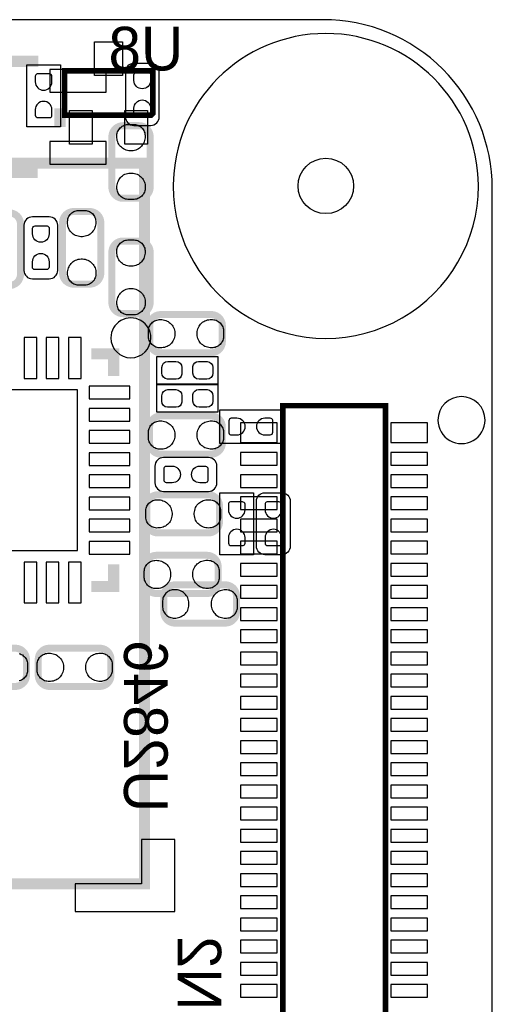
# Model space of a CAD drawing. Extents: x 0 to 55, y -2.5 to 65.
# Tile 23 of 23: x 46.5 to 55, y 47.2 to 65. Entities that reach past the tile are written whole.
import ezdxf

# ---------------------------------------------------------------- set-up
doc = ezdxf.new("R2010")
doc.units = 0
for name, color, linetype in [('BG_OUTLINE', 254, 'CONTINUOUS'), ('PG_SILKSCREEN_BOTTOM', 12, 'CONTINUOUS'), ('PG_SILKSCREEN_TOP', 254, 'CONTINUOUS'), ('PIN_BOTTOM', 1, 'CONTINUOUS'), ('PIN_TOP', 110, 'CONTINUOUS'), ('RKO_ALL', 23, 'CONTINUOUS')]:
    doc.layers.add(name, color=color, linetype=linetype)

msp = doc.modelspace()

# ---------------------------------------------------------------- linework, layer by layer
at = {"layer": 'BG_OUTLINE'}
msp.add_lwpolyline([(3.048, -2.499995), (51.95189, -2.499995, 0.414214), (54.99989, 0.548005), (54.99989, 61.95187, 0.414214), (51.95189, 64.99987), (3.048, 64.99987, 0.414214), (0, 61.95187), (0, 0.548005, 0.414214)], format="xyb", close=True, dxfattribs=at)
at = {"layer": 'PG_SILKSCREEN_BOTTOM'}
for points, const_width in [([(46.817788, 64.246811), (46.339506, 64.246811)], 0.2032), ([(47.206408, 63.063907), (47.206408, 63.403023)], 0.2032), ([(46.807399, 62.246815), (46.329092, 62.246815)], 0.2032), ([(47.775622, 58.970596), (48.175621, 58.970596), (48.175621, 58.570597)], 0.2), ([(51.224993, 58.034606), (51.224993, 36.514608), (53.075002, 36.514608), (53.075002, 58.034606), (51.224993, 58.034606)], 0.1), ([(47.775622, 54.770604), (48.175621, 54.770604), (48.175621, 55.170603)], 0.2)]:
    msp.add_lwpolyline(points, dxfattribs=dict(at, const_width=const_width))
for points in [[(48.9966, 63.7286), (48.9966, 64.0588, 0.414213), (48.8442, 64.2112), (48.5394, 64.2112, 0.414196), (48.387, 64.0588), (48.387, 63.246, 0.414214), (48.5394, 63.0936), (48.8442, 63.0936, 0.414231), (48.9966, 63.246), (48.9966, 63.8302)], [(46.5582, 60.8076), (46.5582, 60.4774, 0.414213), (46.7106, 60.325), (47.0154, 60.325, 0.414212), (47.1678, 60.4774), (47.1678, 61.2902, 0.414214), (47.0154, 61.4426), (46.7106, 61.4426, 0.414215), (46.5582, 61.2902), (46.5582, 60.706)], [(49.403, 57.0992), (49.0728, 57.0992, 0.41423), (48.9204, 56.9468), (48.9204, 56.642, 0.41422), (49.0728, 56.4896), (49.8856, 56.4896, 0.414197), (50.038, 56.642), (50.038, 56.9468, 0.414207), (49.8856, 57.0992), (49.3014, 57.0992)]]:
    msp.add_lwpolyline(points, format="xyb", dxfattribs=at)
at = {"layer": 'PG_SILKSCREEN_BOTTOM', "const_width": 0.127}
for points in [[(48.8331, 61.977702), (48.8331, 62.887708, 0.414209), (48.633101, 63.087707), (48.344099, 63.087707, 0.414222), (48.1441, 62.887708), (48.1441, 61.977702, 0.41421), (48.344099, 61.777702), (48.633101, 61.777702, 0.414197), (48.8331, 61.977702)], [(45.8073, 61.313898), (45.8073, 60.403892, 0.414212), (46.007299, 60.203893), (46.296301, 60.203893, 0.414191), (46.4963, 60.403892), (46.4963, 61.313898, 0.414208), (46.296301, 61.513898), (46.007299, 61.513898, 0.414228), (45.8073, 61.313898)], [(47.9441, 60.428302), (47.9441, 61.338282, 0.414217), (47.744101, 61.538282), (47.455099, 61.538282, 0.414226), (47.2551, 61.338282), (47.2551, 60.428302, 0.414227), (47.455099, 60.228302), (47.744101, 60.228302, 0.414218), (47.9441, 60.428302)], [(48.1441, 60.805898), (48.1441, 59.895918, 0.414216), (48.344099, 59.695918), (48.633101, 59.695918, 0.414227), (48.8331, 59.895918), (48.8331, 60.805898, 0.414228), (48.633101, 61.005898), (48.344099, 61.005898, 0.414217), (48.1441, 60.805898)], [(49.934698, 59.6789), (49.024692, 59.6789, 0.414215), (48.824693, 59.478901), (48.824693, 59.189899, 0.414217), (49.024692, 58.9899), (49.934698, 58.9899, 0.414205), (50.134698, 59.189899), (50.134698, 59.478901, 0.414202), (49.934698, 59.6789)], [(49.023702, 57.1611), (49.933682, 57.1611, 0.414228), (50.133707, 57.361099), (50.133707, 57.650101, 0.414246), (49.933682, 57.8501), (49.023702, 57.8501, 0.414228), (48.823702, 57.650101), (48.823702, 57.361099, 0.414211), (49.023702, 57.1611)], [(48.972902, 55.7387), (49.882882, 55.7387, 0.414228), (50.082882, 55.938699), (50.082882, 56.227701, 0.414218), (49.882882, 56.4277), (48.972902, 56.4277, 0.414216), (48.772902, 56.227701), (48.772902, 55.938699, 0.414226), (48.972902, 55.7387)], [(48.947502, 54.6465), (49.857508, 54.6465, 0.414223), (50.057507, 54.846499), (50.057507, 55.135501, 0.414209), (49.857508, 55.3355), (48.947502, 55.3355, 0.414197), (48.747502, 55.135501), (48.747502, 54.846499, 0.414211), (48.947502, 54.6465)], [(45.493102, 52.9701), (46.403108, 52.9701, 0.414204), (46.603107, 53.170099), (46.603107, 53.459101, 0.414208), (46.403108, 53.6591), (45.493102, 53.6591, 0.414216), (45.293102, 53.459101), (45.293102, 53.170099, 0.414212), (45.493102, 52.9701)], [(47.017102, 52.9701), (47.927108, 52.9701, 0.414204), (48.127107, 53.170099), (48.127107, 53.459101, 0.414226), (47.927108, 53.6591), (47.017102, 53.6591, 0.414216), (46.817102, 53.459101), (46.817102, 53.170099, 0.414193), (47.017102, 52.9701)]]:
    msp.add_lwpolyline(points, format="xyb", dxfattribs=at)
at = {"layer": 'PG_SILKSCREEN_BOTTOM'}
for points in [[(48.846511, 59.259292, 1), (48.125317, 59.25931, 1)], [(54.869309, 57.774611, 1), (54.020691, 57.774589, 1)]]:
    msp.add_lwpolyline(points, format="xyb", close=True, dxfattribs=at)
for points in [[(48.954588, 58.423988), (48.954588, 58.924012), (50.054612, 58.924012), (50.054612, 58.423988), (48.954588, 58.423988)], [(48.954588, 57.915988), (48.954588, 58.416012), (50.054612, 58.416012), (50.054612, 57.915988), (48.954588, 57.915988)]]:
    msp.add_lwpolyline(points, dxfattribs=at)
at = {"layer": 'PG_SILKSCREEN_TOP'}
for points in [[(46.609, 64.1858), (47.2186, 64.1858), (47.2186, 63.0682), (46.609, 63.0682), (46.609, 64.1858)], [(50.0888, 57.3532), (50.0888, 57.9628), (51.2064, 57.9628), (51.2064, 57.3532), (50.0888, 57.3532)], [(50.6984, 55.346575), (50.0888, 55.346575), (50.0888, 56.464175), (50.6984, 56.464175), (50.6984, 55.346575)]]:
    msp.add_lwpolyline(points, dxfattribs=at)
for points, const_width in [([(47.292209, 64.077799), (48.872216, 64.077799), (48.882198, 64.067792), (48.882198, 63.307798), (48.852201, 63.277801), (47.292209, 63.277801), (47.292209, 64.077799)], 0.1), ([(48.730002, 62.410111), (37.229999, 62.410111), (37.229999, 49.41001), (48.730002, 49.41001), (48.730002, 62.410111)], 0.2)]:
    msp.add_lwpolyline(points, dxfattribs=dict(at, const_width=const_width))
msp.add_lwpolyline([(50.749098, 55.981422), (50.749098, 56.311622, -0.414208), (50.901498, 56.464022), (51.206298, 56.464022, -0.414237), (51.358698, 56.311622), (51.358698, 55.498822, -0.414219), (51.206298, 55.346422), (50.901498, 55.346422, -0.41419), (50.749098, 55.498822), (50.749098, 56.083022)], format="xyb", dxfattribs=at)
at = {"layer": 'PG_SILKSCREEN_TOP', "const_width": 0.127}
msp.add_lwpolyline([(50.188698, 54.1131), (49.278692, 54.1131, -0.414222), (49.078693, 54.313099), (49.078693, 54.602101, -0.414204), (49.278692, 54.8021), (50.188698, 54.8021, -0.414197), (50.388698, 54.602101), (50.388698, 54.313099, -0.414216), (50.188698, 54.1131)], format="xyb", dxfattribs=at)
at = {"layer": 'PG_SILKSCREEN_TOP'}
msp.add_lwpolyline([(47.479991, 49.41001), (47.479991, 48.910011), (49.279988, 48.910011), (49.279988, 50.21011), (48.679989, 50.21011), (48.679989, 49.41001)], close=True, dxfattribs=at)
at = {"layer": 'PIN_BOTTOM'}
for points in [[(47.025611, 63.692811), (48.041611, 63.692811), (48.041611, 64.099211), (47.025611, 64.099211)], [(48.742295, 62.915698), (48.743591, 62.891594), (48.742295, 62.867692), (48.739298, 62.843893), (48.733989, 62.820194), (48.726293, 62.797411), (48.716895, 62.775287), (48.705491, 62.754205), (48.692308, 62.734088), (48.677093, 62.715292), (48.660609, 62.697792), (48.642295, 62.682095), (48.622712, 62.668099), (48.599903, 62.656695), (48.576001, 62.6475), (48.551313, 62.640693), (48.526192, 62.63579), (48.500792, 62.633606), (48.475392, 62.633606), (48.449992, 62.63579), (48.424795, 62.640693), (48.400208, 62.6475), (48.376307, 62.656695), (48.353497, 62.668099), (48.333711, 62.681587), (48.315093, 62.696801), (48.2981, 62.713794), (48.282911, 62.73259), (48.269398, 62.752402), (48.257993, 62.773789), (48.248595, 62.795887), (48.241509, 62.818696), (48.236607, 62.842292), (48.234092, 62.866194), (48.233813, 62.890298), (48.233609, 62.912193), (48.235895, 62.933809), (48.240188, 62.955094), (48.246792, 62.975693), (48.255707, 62.99581), (48.266401, 63.014606), (48.279101, 63.032107), (48.293503, 63.048312), (48.309809, 63.063095), (48.32731, 63.075795), (48.346106, 63.086691), (48.365893, 63.095607), (48.386695, 63.102388), (48.408107, 63.106808), (48.429697, 63.108992), (48.546309, 63.108992), (48.567594, 63.107011), (48.588701, 63.102388), (48.609199, 63.09581), (48.628808, 63.087199), (48.647604, 63.076506), (48.665105, 63.064111), (48.681107, 63.049887), (48.69561, 63.03391), (48.70831, 63.016587), (48.719207, 62.997994), (48.728401, 62.978487), (48.735209, 62.958193), (48.739806, 62.937111)], [(47.025611, 62.392789), (48.041611, 62.392789), (48.041611, 62.799189), (47.025611, 62.799189)], [(48.234905, 61.950702), (48.233609, 61.974806), (48.234905, 61.998708), (48.237902, 62.022507), (48.243211, 62.046206), (48.250907, 62.068989), (48.260305, 62.091113), (48.271709, 62.112195), (48.284892, 62.132312), (48.300107, 62.151108), (48.316591, 62.168608), (48.334905, 62.184305), (48.354488, 62.198301), (48.377297, 62.209705), (48.401199, 62.2189), (48.425887, 62.225707), (48.451008, 62.23061), (48.476408, 62.232794), (48.501808, 62.232794), (48.527208, 62.23061), (48.552405, 62.225707), (48.576992, 62.2189), (48.600893, 62.209705), (48.623703, 62.198301), (48.643489, 62.184813), (48.662107, 62.169599), (48.6791, 62.152606), (48.694289, 62.13381), (48.707802, 62.113998), (48.719207, 62.092611), (48.728605, 62.070513), (48.735691, 62.047704), (48.740593, 62.024108), (48.743108, 62.000206), (48.743387, 61.976102), (48.743591, 61.954207), (48.741305, 61.932591), (48.737012, 61.911306), (48.730408, 61.890707), (48.721493, 61.87059), (48.710799, 61.851794), (48.698099, 61.834293), (48.683697, 61.818088), (48.667391, 61.803305), (48.64989, 61.790605), (48.631094, 61.779709), (48.611307, 61.770793), (48.590505, 61.764012), (48.569093, 61.759592), (48.547503, 61.757408), (48.430891, 61.757408), (48.409606, 61.759389), (48.388499, 61.764012), (48.368001, 61.77059), (48.348392, 61.779201), (48.329596, 61.789894), (48.312095, 61.802289), (48.296093, 61.816513), (48.28159, 61.83249), (48.26889, 61.849813), (48.257993, 61.868406), (48.248799, 61.887913), (48.241991, 61.908207), (48.237394, 61.929289)], [(47.853295, 61.366298), (47.854591, 61.342194), (47.853295, 61.318292), (47.850298, 61.294493), (47.844989, 61.270794), (47.837293, 61.248011), (47.827895, 61.225887), (47.816491, 61.204805), (47.803308, 61.184688), (47.788093, 61.165892), (47.771609, 61.148392), (47.753295, 61.132695), (47.733712, 61.118699), (47.710903, 61.107295), (47.687001, 61.0981), (47.662313, 61.091293), (47.637192, 61.08639), (47.611792, 61.084206), (47.586392, 61.084206), (47.560992, 61.08639), (47.535795, 61.091293), (47.511208, 61.0981), (47.487307, 61.107295), (47.464497, 61.118699), (47.444711, 61.132187), (47.426093, 61.147401), (47.4091, 61.164394), (47.393911, 61.18319), (47.380398, 61.203002), (47.368993, 61.224389), (47.359595, 61.246487), (47.352509, 61.269296), (47.347607, 61.292892), (47.345092, 61.316794), (47.344813, 61.340898), (47.344609, 61.362793), (47.346895, 61.384409), (47.351188, 61.405694), (47.357792, 61.426293), (47.366707, 61.44641), (47.377401, 61.465206), (47.390101, 61.482707), (47.404503, 61.498912), (47.420809, 61.513695), (47.43831, 61.526395), (47.457106, 61.537291), (47.476893, 61.546207), (47.497695, 61.552988), (47.519107, 61.557408), (47.540697, 61.559592), (47.657309, 61.559592), (47.678594, 61.557611), (47.699701, 61.552988), (47.720199, 61.54641), (47.739808, 61.537799), (47.758604, 61.527106), (47.776105, 61.514711), (47.792107, 61.500487), (47.80661, 61.48451), (47.81931, 61.467187), (47.830207, 61.448594), (47.839401, 61.429087), (47.846209, 61.408793), (47.850806, 61.387711)], [(48.742295, 60.832898), (48.743591, 60.808794), (48.742295, 60.784892), (48.739298, 60.761093), (48.733989, 60.737394), (48.726293, 60.714611), (48.716895, 60.692487), (48.705491, 60.671405), (48.692308, 60.651288), (48.677093, 60.632492), (48.660609, 60.614992), (48.642295, 60.599295), (48.622712, 60.585299), (48.599903, 60.573895), (48.576001, 60.5647), (48.551313, 60.557893), (48.526192, 60.55299), (48.500792, 60.550806), (48.475392, 60.550806), (48.449992, 60.55299), (48.424795, 60.557893), (48.400208, 60.5647), (48.376307, 60.573895), (48.353497, 60.585299), (48.333711, 60.598787), (48.315093, 60.614001), (48.2981, 60.630994), (48.282911, 60.64979), (48.269398, 60.669602), (48.257993, 60.690989), (48.248595, 60.713087), (48.241509, 60.735896), (48.236607, 60.759492), (48.234092, 60.783394), (48.233813, 60.807498), (48.233609, 60.829393), (48.235895, 60.851009), (48.240188, 60.872294), (48.246792, 60.892893), (48.255707, 60.91301), (48.266401, 60.931806), (48.279101, 60.949307), (48.293503, 60.965512), (48.309809, 60.980295), (48.32731, 60.992995), (48.346106, 61.003891), (48.365893, 61.012807), (48.386695, 61.019588), (48.408107, 61.024008), (48.429697, 61.026192), (48.546309, 61.026192), (48.567594, 61.024211), (48.588701, 61.019588), (48.609199, 61.01301), (48.628808, 61.004399), (48.647604, 60.993706), (48.665105, 60.981311), (48.681107, 60.967087), (48.69561, 60.95111), (48.70831, 60.933787), (48.719207, 60.915194), (48.728401, 60.895687), (48.735209, 60.875393), (48.739806, 60.854311)], [(47.345905, 60.401302), (47.344609, 60.425406), (47.345905, 60.449308), (47.348902, 60.473107), (47.354211, 60.496806), (47.361907, 60.519589), (47.371305, 60.541713), (47.382709, 60.562795), (47.395892, 60.582912), (47.411107, 60.601708), (47.427591, 60.619208), (47.445905, 60.634905), (47.465488, 60.648901), (47.488297, 60.660305), (47.512199, 60.6695), (47.536887, 60.676307), (47.562008, 60.68121), (47.587408, 60.683394), (47.612808, 60.683394), (47.638208, 60.68121), (47.663405, 60.676307), (47.687992, 60.6695), (47.711893, 60.660305), (47.734703, 60.648901), (47.754489, 60.635413), (47.773107, 60.620199), (47.7901, 60.603206), (47.805289, 60.58441), (47.818802, 60.564598), (47.830207, 60.543211), (47.839605, 60.521113), (47.846691, 60.498304), (47.851593, 60.474708), (47.854108, 60.450806), (47.854387, 60.426702), (47.854591, 60.404807), (47.852305, 60.383191), (47.848012, 60.361906), (47.841408, 60.341307), (47.832493, 60.32119), (47.821799, 60.302394), (47.809099, 60.284893), (47.794697, 60.268688), (47.778391, 60.253905), (47.76089, 60.241205), (47.742094, 60.230309), (47.722307, 60.221393), (47.701505, 60.214612), (47.680093, 60.210192), (47.658503, 60.208008), (47.541891, 60.208008), (47.520606, 60.209989), (47.499499, 60.214612), (47.479001, 60.22119), (47.459392, 60.229801), (47.440596, 60.240494), (47.423095, 60.252889), (47.407093, 60.267113), (47.39259, 60.28309), (47.37989, 60.300413), (47.368993, 60.319006), (47.359799, 60.338513), (47.352991, 60.358807), (47.348394, 60.379889)], [(48.234905, 59.867902), (48.233609, 59.892006), (48.234905, 59.915908), (48.237902, 59.939707), (48.243211, 59.963406), (48.250907, 59.986189), (48.260305, 60.008313), (48.271709, 60.029395), (48.284892, 60.049512), (48.300107, 60.068308), (48.316591, 60.085808), (48.334905, 60.101505), (48.354488, 60.115501), (48.377297, 60.126905), (48.401199, 60.1361), (48.425887, 60.142907), (48.451008, 60.14781), (48.476408, 60.149994), (48.501808, 60.149994), (48.527208, 60.14781), (48.552405, 60.142907), (48.576992, 60.1361), (48.600893, 60.126905), (48.623703, 60.115501), (48.643489, 60.102013), (48.662107, 60.086799), (48.6791, 60.069806), (48.694289, 60.05101), (48.707802, 60.031198), (48.719207, 60.009811), (48.728605, 59.987713), (48.735691, 59.964904), (48.740593, 59.941308), (48.743108, 59.917406), (48.743387, 59.893302), (48.743591, 59.871407), (48.741305, 59.849791), (48.737012, 59.828506), (48.730408, 59.807907), (48.721493, 59.78779), (48.710799, 59.768994), (48.698099, 59.751493), (48.683697, 59.735288), (48.667391, 59.720505), (48.64989, 59.707805), (48.631094, 59.696909), (48.611307, 59.687993), (48.590505, 59.681212), (48.569093, 59.676792), (48.547503, 59.674608), (48.430891, 59.674608), (48.409606, 59.676589), (48.388499, 59.681212), (48.368001, 59.68779), (48.348392, 59.696401), (48.329596, 59.707094), (48.312095, 59.719489), (48.296093, 59.733713), (48.28159, 59.74969), (48.26889, 59.767013), (48.257993, 59.785606), (48.248799, 59.805113), (48.241991, 59.825407), (48.237394, 59.846489)], [(48.996702, 59.588095), (49.020806, 59.589391), (49.044708, 59.588095), (49.068507, 59.585098), (49.092206, 59.579789), (49.114989, 59.572093), (49.137113, 59.562695), (49.158195, 59.551291), (49.178312, 59.538108), (49.197108, 59.522893), (49.214608, 59.506409), (49.230305, 59.488095), (49.244301, 59.468512), (49.255705, 59.445703), (49.2649, 59.421801), (49.271707, 59.397113), (49.27661, 59.371992), (49.278794, 59.346592), (49.278794, 59.321192), (49.27661, 59.295792), (49.271707, 59.270595), (49.2649, 59.246008), (49.255705, 59.222107), (49.244301, 59.199297), (49.230813, 59.179511), (49.215599, 59.160893), (49.198606, 59.1439), (49.17981, 59.128711), (49.159998, 59.115198), (49.138611, 59.103793), (49.116513, 59.094395), (49.093704, 59.087309), (49.070108, 59.082407), (49.046206, 59.079892), (49.022102, 59.079613), (49.000207, 59.079409), (48.978591, 59.081695), (48.957306, 59.085988), (48.936707, 59.092592), (48.91659, 59.101507), (48.897794, 59.112201), (48.880293, 59.124901), (48.864088, 59.139303), (48.849305, 59.155609), (48.836605, 59.17311), (48.825709, 59.191906), (48.816793, 59.211693), (48.810012, 59.232495), (48.805592, 59.253907), (48.803408, 59.275497), (48.803408, 59.392109), (48.805389, 59.413394), (48.810012, 59.434501), (48.81659, 59.454999), (48.825201, 59.474608), (48.835894, 59.493404), (48.848289, 59.510905), (48.862513, 59.526907), (48.87849, 59.54141), (48.895813, 59.55411), (48.914406, 59.565007), (48.933913, 59.574201), (48.954207, 59.581009), (48.975289, 59.585606)], [(49.961698, 59.080705), (49.937594, 59.079409), (49.913692, 59.080705), (49.889893, 59.083702), (49.866194, 59.089011), (49.843411, 59.096707), (49.821287, 59.106105), (49.800205, 59.117509), (49.780088, 59.130692), (49.761292, 59.145907), (49.743792, 59.162391), (49.728095, 59.180705), (49.714099, 59.200288), (49.702695, 59.223097), (49.6935, 59.246999), (49.686693, 59.271687), (49.68179, 59.296808), (49.679606, 59.322208), (49.679606, 59.347608), (49.68179, 59.373008), (49.686693, 59.398205), (49.6935, 59.422792), (49.702695, 59.446693), (49.714099, 59.469503), (49.727587, 59.489289), (49.742801, 59.507907), (49.759794, 59.5249), (49.77859, 59.540089), (49.798402, 59.553602), (49.819789, 59.565007), (49.841887, 59.574405), (49.864696, 59.581491), (49.888292, 59.586393), (49.912194, 59.588908), (49.936298, 59.589187), (49.958193, 59.589391), (49.979809, 59.587105), (50.001094, 59.582812), (50.021693, 59.576208), (50.04181, 59.567293), (50.060606, 59.556599), (50.078107, 59.543899), (50.094312, 59.529497), (50.109095, 59.513191), (50.121795, 59.49569), (50.132691, 59.476894), (50.141607, 59.457107), (50.148388, 59.436305), (50.152808, 59.414893), (50.154992, 59.393303), (50.154992, 59.276691), (50.153011, 59.255406), (50.148388, 59.234299), (50.14181, 59.213801), (50.133199, 59.194192), (50.122506, 59.175396), (50.110111, 59.157895), (50.095887, 59.141893), (50.07991, 59.12739), (50.062587, 59.11469), (50.043994, 59.103793), (50.024487, 59.094599), (50.004193, 59.087791), (49.983111, 59.083194)], [(46.789924, 58.52729), (46.789924, 59.26389), (46.561324, 59.26389), (46.561324, 58.52729)], [(47.189923, 58.52729), (47.189923, 59.26389), (46.961323, 59.26389), (46.961323, 58.52729)], [(47.589923, 58.52729), (47.589923, 59.26389), (47.361323, 59.26389), (47.361323, 58.52729)], [(47.525635, 55.42059), (47.525635, 58.320584), (44.625641, 58.320584), (44.625641, 55.42059)], [(47.732315, 58.156297), (48.468915, 58.156297), (48.468915, 58.384897), (47.732315, 58.384897)], [(48.468915, 57.984898), (47.732315, 57.984898), (47.732315, 57.756298), (48.468915, 57.756298)], [(48.996702, 57.759295), (49.020806, 57.760591), (49.044708, 57.759295), (49.068507, 57.756298), (49.092206, 57.750989), (49.114989, 57.743293), (49.137113, 57.733895), (49.158195, 57.722491), (49.178312, 57.709308), (49.197108, 57.694093), (49.214608, 57.677609), (49.230305, 57.659295), (49.244301, 57.639712), (49.255705, 57.616903), (49.2649, 57.593001), (49.271707, 57.568313), (49.27661, 57.543192), (49.278794, 57.517792), (49.278794, 57.492392), (49.27661, 57.466992), (49.271707, 57.441795), (49.2649, 57.417208), (49.255705, 57.393307), (49.244301, 57.370497), (49.230813, 57.350711), (49.215599, 57.332093), (49.198606, 57.3151), (49.17981, 57.299911), (49.159998, 57.286398), (49.138611, 57.274993), (49.116513, 57.265595), (49.093704, 57.258509), (49.070108, 57.253607), (49.046206, 57.251092), (49.022102, 57.250813), (49.000207, 57.250609), (48.978591, 57.252895), (48.957306, 57.257188), (48.936707, 57.263792), (48.91659, 57.272707), (48.897794, 57.283401), (48.880293, 57.296101), (48.864088, 57.310503), (48.849305, 57.326809), (48.836605, 57.34431), (48.825709, 57.363106), (48.816793, 57.382893), (48.810012, 57.403695), (48.805592, 57.425107), (48.803408, 57.446697), (48.803408, 57.563309), (48.805389, 57.584594), (48.810012, 57.605701), (48.81659, 57.626199), (48.825201, 57.645808), (48.835894, 57.664604), (48.848289, 57.682105), (48.862513, 57.698107), (48.87849, 57.71261), (48.895813, 57.72531), (48.914406, 57.736207), (48.933913, 57.745401), (48.954207, 57.752209), (48.975289, 57.756806)], [(49.961698, 57.251905), (49.937594, 57.250609), (49.913692, 57.251905), (49.889893, 57.254902), (49.866194, 57.260211), (49.843411, 57.267907), (49.821287, 57.277305), (49.800205, 57.288709), (49.780088, 57.301892), (49.761292, 57.317107), (49.743792, 57.333591), (49.728095, 57.351905), (49.714099, 57.371488), (49.702695, 57.394297), (49.6935, 57.418199), (49.686693, 57.442887), (49.68179, 57.468008), (49.679606, 57.493408), (49.679606, 57.518808), (49.68179, 57.544208), (49.686693, 57.569405), (49.6935, 57.593992), (49.702695, 57.617893), (49.714099, 57.640703), (49.727587, 57.660489), (49.742801, 57.679107), (49.759794, 57.6961), (49.77859, 57.711289), (49.798402, 57.724802), (49.819789, 57.736207), (49.841887, 57.745605), (49.864696, 57.752691), (49.888292, 57.757593), (49.912194, 57.760108), (49.936298, 57.760387), (49.958193, 57.760591), (49.979809, 57.758305), (50.001094, 57.754012), (50.021693, 57.747408), (50.04181, 57.738493), (50.060606, 57.727799), (50.078107, 57.715099), (50.094312, 57.700697), (50.109095, 57.684391), (50.121795, 57.66689), (50.132691, 57.648094), (50.141607, 57.628307), (50.148388, 57.607505), (50.152808, 57.586093), (50.154992, 57.564503), (50.154992, 57.447891), (50.153011, 57.426606), (50.148388, 57.405499), (50.14181, 57.385001), (50.133199, 57.365392), (50.122506, 57.346596), (50.110111, 57.329095), (50.095887, 57.313093), (50.07991, 57.29859), (50.062587, 57.28589), (50.043994, 57.274993), (50.024487, 57.265799), (50.004193, 57.258991), (49.983111, 57.254394)], [(48.468915, 57.584899), (47.732315, 57.584899), (47.732315, 57.356299), (48.468915, 57.356299)], [(51.120218, 57.371818), (51.120218, 57.727418), (50.459818, 57.727418), (50.459818, 57.371818)], [(53.830195, 57.371818), (53.830195, 57.727418), (53.169795, 57.727418), (53.169795, 57.371818)], [(48.468915, 57.1849), (47.732315, 57.1849), (47.732315, 56.9563), (48.468915, 56.9563)], [(51.120218, 56.960313), (51.120218, 57.188913), (50.459818, 57.188913), (50.459818, 56.960313)], [(53.830195, 56.960313), (53.830195, 57.188913), (53.169795, 57.188913), (53.169795, 56.960313)], [(47.732315, 56.5563), (48.468915, 56.5563), (48.468915, 56.7849), (47.732315, 56.7849)], [(51.120218, 56.560314), (51.120218, 56.788914), (50.459818, 56.788914), (50.459818, 56.560314)], [(53.830195, 56.560314), (53.830195, 56.788914), (53.169795, 56.788914), (53.169795, 56.560314)], [(47.732315, 56.156301), (48.468915, 56.156301), (48.468915, 56.384901), (47.732315, 56.384901)], [(48.945902, 56.336895), (48.970006, 56.338191), (48.993908, 56.336895), (49.017707, 56.333898), (49.041406, 56.328589), (49.064189, 56.320893), (49.086313, 56.311495), (49.107395, 56.300091), (49.127512, 56.286908), (49.146308, 56.271693), (49.163808, 56.255209), (49.179505, 56.236895), (49.193501, 56.217312), (49.204905, 56.194503), (49.2141, 56.170601), (49.220907, 56.145913), (49.22581, 56.120792), (49.227994, 56.095392), (49.227994, 56.069992), (49.22581, 56.044592), (49.220907, 56.019395), (49.2141, 55.994808), (49.204905, 55.970907), (49.193501, 55.948097), (49.180013, 55.928311), (49.164799, 55.909693), (49.147806, 55.8927), (49.12901, 55.877511), (49.109198, 55.863998), (49.087811, 55.852593), (49.065713, 55.843195), (49.042904, 55.836109), (49.019308, 55.831207), (48.995406, 55.828692), (48.971302, 55.828413), (48.949407, 55.828209), (48.927791, 55.830495), (48.906506, 55.834788), (48.885907, 55.841392), (48.86579, 55.850307), (48.846994, 55.861001), (48.829493, 55.873701), (48.813288, 55.888103), (48.798505, 55.904409), (48.785805, 55.92191), (48.774909, 55.940706), (48.765993, 55.960493), (48.759212, 55.981295), (48.754792, 56.002707), (48.752608, 56.024297), (48.752608, 56.140909), (48.754589, 56.162194), (48.759212, 56.183301), (48.76579, 56.203799), (48.774401, 56.223408), (48.785094, 56.242204), (48.797489, 56.259705), (48.811713, 56.275707), (48.82769, 56.29021), (48.845013, 56.30291), (48.863606, 56.313807), (48.883113, 56.323001), (48.903407, 56.329809), (48.924489, 56.334406)], [(49.910898, 55.829505), (49.886794, 55.828209), (49.862892, 55.829505), (49.839093, 55.832502), (49.815394, 55.837811), (49.792611, 55.845507), (49.770487, 55.854905), (49.749405, 55.866309), (49.729288, 55.879492), (49.710492, 55.894707), (49.692992, 55.911191), (49.677295, 55.929505), (49.663299, 55.949088), (49.651895, 55.971897), (49.6427, 55.995799), (49.635893, 56.020487), (49.63099, 56.045608), (49.628806, 56.071008), (49.628806, 56.096408), (49.63099, 56.121808), (49.635893, 56.147005), (49.6427, 56.171592), (49.651895, 56.195493), (49.663299, 56.218303), (49.676787, 56.238089), (49.692001, 56.256707), (49.708994, 56.2737), (49.72779, 56.288889), (49.747602, 56.302402), (49.768989, 56.313807), (49.791087, 56.323205), (49.813896, 56.330291), (49.837492, 56.335193), (49.861394, 56.337708), (49.885498, 56.337987), (49.907393, 56.338191), (49.929009, 56.335905), (49.950294, 56.331612), (49.970893, 56.325008), (49.99101, 56.316093), (50.009806, 56.305399), (50.027307, 56.292699), (50.043512, 56.278297), (50.058295, 56.261991), (50.070995, 56.24449), (50.081891, 56.225694), (50.090807, 56.205907), (50.097588, 56.185105), (50.102008, 56.163693), (50.104192, 56.142103), (50.104192, 56.025491), (50.102211, 56.004206), (50.097588, 55.983099), (50.09101, 55.962601), (50.082399, 55.942992), (50.071706, 55.924196), (50.059311, 55.906695), (50.045087, 55.890693), (50.02911, 55.87619), (50.011787, 55.86349), (49.993194, 55.852593), (49.973687, 55.843399), (49.953393, 55.836591), (49.932311, 55.831994)], [(51.120218, 56.160314), (51.120218, 56.388914), (50.459818, 56.388914), (50.459818, 56.160314)], [(53.830195, 56.160314), (53.830195, 56.388914), (53.169795, 56.388914), (53.169795, 56.160314)], [(48.468915, 55.984902), (47.732315, 55.984902), (47.732315, 55.756302), (48.468915, 55.756302)], [(51.120218, 55.760315), (51.120218, 55.988915), (50.459818, 55.988915), (50.459818, 55.760315)], [(53.830195, 55.760315), (53.830195, 55.988915), (53.169795, 55.988915), (53.169795, 55.760315)], [(48.468915, 55.584903), (47.732315, 55.584903), (47.732315, 55.356303), (48.468915, 55.356303)], [(51.120218, 55.360316), (51.120218, 55.588916), (50.459818, 55.588916), (50.459818, 55.360316)], [(53.830195, 55.360316), (53.830195, 55.588916), (53.169795, 55.588916), (53.169795, 55.360316)], [(46.789924, 54.47731), (46.789924, 55.21391), (46.561324, 55.21391), (46.561324, 54.47731)], [(47.189923, 54.47731), (47.189923, 55.21391), (46.961323, 55.21391), (46.961323, 54.47731)], [(47.589923, 54.47731), (47.589923, 55.21391), (47.361323, 55.21391), (47.361323, 54.47731)], [(48.920502, 55.244695), (48.944606, 55.245991), (48.968508, 55.244695), (48.992307, 55.241698), (49.016006, 55.236389), (49.038789, 55.228693), (49.060913, 55.219295), (49.081995, 55.207891), (49.102112, 55.194708), (49.120908, 55.179493), (49.138408, 55.163009), (49.154105, 55.144695), (49.168101, 55.125112), (49.179505, 55.102303), (49.1887, 55.078401), (49.195507, 55.053713), (49.20041, 55.028592), (49.202594, 55.003192), (49.202594, 54.977792), (49.20041, 54.952392), (49.195507, 54.927195), (49.1887, 54.902608), (49.179505, 54.878707), (49.168101, 54.855897), (49.154613, 54.836111), (49.139399, 54.817493), (49.122406, 54.8005), (49.10361, 54.785311), (49.083798, 54.771798), (49.062411, 54.760393), (49.040313, 54.750995), (49.017504, 54.743909), (48.993908, 54.739007), (48.970006, 54.736492), (48.945902, 54.736213), (48.924007, 54.736009), (48.902391, 54.738295), (48.881106, 54.742588), (48.860507, 54.749192), (48.84039, 54.758107), (48.821594, 54.768801), (48.804093, 54.781501), (48.787888, 54.795903), (48.773105, 54.812209), (48.760405, 54.82971), (48.749509, 54.848506), (48.740593, 54.868293), (48.733812, 54.889095), (48.729392, 54.910507), (48.727208, 54.932097), (48.727208, 55.048709), (48.729189, 55.069994), (48.733812, 55.091101), (48.74039, 55.111599), (48.749001, 55.131208), (48.759694, 55.150004), (48.772089, 55.167505), (48.786313, 55.183507), (48.80229, 55.19801), (48.819613, 55.21071), (48.838206, 55.221607), (48.857713, 55.230801), (48.878007, 55.237609), (48.899089, 55.242206)], [(49.885498, 54.737305), (49.861394, 54.736009), (49.837492, 54.737305), (49.813693, 54.740302), (49.789994, 54.745611), (49.767211, 54.753307), (49.745087, 54.762705), (49.724005, 54.774109), (49.703888, 54.787292), (49.685092, 54.802507), (49.667592, 54.818991), (49.651895, 54.837305), (49.637899, 54.856888), (49.626495, 54.879697), (49.6173, 54.903599), (49.610493, 54.928287), (49.60559, 54.953408), (49.603406, 54.978808), (49.603406, 55.004208), (49.60559, 55.029608), (49.610493, 55.054805), (49.6173, 55.079392), (49.626495, 55.103293), (49.637899, 55.126103), (49.651387, 55.145889), (49.666601, 55.164507), (49.683594, 55.1815), (49.70239, 55.196689), (49.722202, 55.210202), (49.743589, 55.221607), (49.765687, 55.231005), (49.788496, 55.238091), (49.812092, 55.242993), (49.835994, 55.245508), (49.860098, 55.245787), (49.881993, 55.245991), (49.903609, 55.243705), (49.924894, 55.239412), (49.945493, 55.232808), (49.96561, 55.223893), (49.984406, 55.213199), (50.001907, 55.200499), (50.018112, 55.186097), (50.032895, 55.169791), (50.045595, 55.15229), (50.056491, 55.133494), (50.065407, 55.113707), (50.072188, 55.092905), (50.076608, 55.071493), (50.078792, 55.049903), (50.078792, 54.933291), (50.076811, 54.912006), (50.072188, 54.890899), (50.06561, 54.870401), (50.056999, 54.850792), (50.046306, 54.831996), (50.033911, 54.814495), (50.019687, 54.798493), (50.00371, 54.78399), (49.986387, 54.77129), (49.967794, 54.760393), (49.948287, 54.751199), (49.927993, 54.744391), (49.906911, 54.739794)], [(51.120218, 54.960317), (51.120218, 55.188917), (50.459818, 55.188917), (50.459818, 54.960317)], [(53.830195, 54.960317), (53.830195, 55.188917), (53.169795, 55.188917), (53.169795, 54.960317)], [(51.120218, 54.560318), (51.120218, 54.788918), (50.459818, 54.788918), (50.459818, 54.560318)], [(53.830195, 54.560318), (53.830195, 54.788918), (53.169795, 54.788918), (53.169795, 54.560318)], [(51.120218, 54.160318), (51.120218, 54.388918), (50.459818, 54.388918), (50.459818, 54.160318)], [(53.830195, 54.160318), (53.830195, 54.388918), (53.169795, 54.388918), (53.169795, 54.160318)], [(51.120218, 53.760319), (51.120218, 53.988919), (50.459818, 53.988919), (50.459818, 53.760319)], [(53.830195, 53.760319), (53.830195, 53.988919), (53.169795, 53.988919), (53.169795, 53.760319)], [(46.990102, 53.568295), (47.014206, 53.569591), (47.038108, 53.568295), (47.061907, 53.565298), (47.085606, 53.559989), (47.108389, 53.552293), (47.130513, 53.542895), (47.151595, 53.531491), (47.171712, 53.518308), (47.190508, 53.503093), (47.208008, 53.486609), (47.223705, 53.468295), (47.237701, 53.448712), (47.249105, 53.425903), (47.2583, 53.402001), (47.265107, 53.377313), (47.27001, 53.352192), (47.272194, 53.326792), (47.272194, 53.301392), (47.27001, 53.275992), (47.265107, 53.250795), (47.2583, 53.226208), (47.249105, 53.202307), (47.237701, 53.179497), (47.224213, 53.159711), (47.208999, 53.141093), (47.192006, 53.1241), (47.17321, 53.108911), (47.153398, 53.095398), (47.132011, 53.083993), (47.109913, 53.074595), (47.087104, 53.067509), (47.063508, 53.062607), (47.039606, 53.060092), (47.015502, 53.059813), (46.993607, 53.059609), (46.971991, 53.061895), (46.950706, 53.066188), (46.930107, 53.072792), (46.90999, 53.081707), (46.891194, 53.092401), (46.873693, 53.105101), (46.857488, 53.119503), (46.842705, 53.135809), (46.830005, 53.15331), (46.819109, 53.172106), (46.810193, 53.191893), (46.803412, 53.212695), (46.798992, 53.234107), (46.796808, 53.255697), (46.796808, 53.372309), (46.798789, 53.393594), (46.803412, 53.414701), (46.80999, 53.435199), (46.818601, 53.454808), (46.829294, 53.473604), (46.841689, 53.491105), (46.855913, 53.507107), (46.87189, 53.52161), (46.889213, 53.53431), (46.907806, 53.545207), (46.927313, 53.554401), (46.947607, 53.561209), (46.968689, 53.565806)], [(47.955098, 53.060905), (47.930994, 53.059609), (47.907092, 53.060905), (47.883293, 53.063902), (47.859594, 53.069211), (47.836811, 53.076907), (47.814687, 53.086305), (47.793605, 53.097709), (47.773488, 53.110892), (47.754692, 53.126107), (47.737192, 53.142591), (47.721495, 53.160905), (47.707499, 53.180488), (47.696095, 53.203297), (47.6869, 53.227199), (47.680093, 53.251887), (47.67519, 53.277008), (47.673006, 53.302408), (47.673006, 53.327808), (47.67519, 53.353208), (47.680093, 53.378405), (47.6869, 53.402992), (47.696095, 53.426893), (47.707499, 53.449703), (47.720987, 53.469489), (47.736201, 53.488107), (47.753194, 53.5051), (47.77199, 53.520289), (47.791802, 53.533802), (47.813189, 53.545207), (47.835287, 53.554605), (47.858096, 53.561691), (47.881692, 53.566593), (47.905594, 53.569108), (47.929698, 53.569387), (47.951593, 53.569591), (47.973209, 53.567305), (47.994494, 53.563012), (48.015093, 53.556408), (48.03521, 53.547493), (48.054006, 53.536799), (48.071507, 53.524099), (48.087712, 53.509697), (48.102495, 53.493391), (48.115195, 53.47589), (48.126091, 53.457094), (48.135007, 53.437307), (48.141788, 53.416505), (48.146208, 53.395093), (48.148392, 53.373503), (48.148392, 53.256891), (48.146411, 53.235606), (48.141788, 53.214499), (48.13521, 53.194001), (48.126599, 53.174392), (48.115906, 53.155596), (48.103511, 53.138095), (48.089287, 53.122093), (48.07331, 53.10759), (48.055987, 53.09489), (48.037394, 53.083993), (48.017887, 53.074799), (47.997593, 53.067991), (47.976511, 53.063394)], [(51.120218, 53.360295), (51.120218, 53.588895), (50.459818, 53.588895), (50.459818, 53.360295)], [(53.830195, 53.360295), (53.830195, 53.588895), (53.169795, 53.588895), (53.169795, 53.360295)], [(51.120218, 52.960295), (51.120218, 53.188895), (50.459818, 53.188895), (50.459818, 52.960295)], [(53.830195, 52.960295), (53.830195, 53.188895), (53.169795, 53.188895), (53.169795, 52.960295)], [(51.120218, 52.560296), (51.120218, 52.788896), (50.459818, 52.788896), (50.459818, 52.560296)], [(53.830195, 52.560296), (53.830195, 52.788896), (53.169795, 52.788896), (53.169795, 52.560296)], [(51.120218, 52.160297), (51.120218, 52.388897), (50.459818, 52.388897), (50.459818, 52.160297)], [(53.830195, 52.160297), (53.830195, 52.388897), (53.169795, 52.388897), (53.169795, 52.160297)], [(51.120218, 51.760298), (51.120218, 51.988898), (50.459818, 51.988898), (50.459818, 51.760298)], [(53.830195, 51.760298), (53.830195, 51.988898), (53.169795, 51.988898), (53.169795, 51.760298)], [(51.120218, 51.360299), (51.120218, 51.588899), (50.459818, 51.588899), (50.459818, 51.360299)], [(53.830195, 51.360299), (53.830195, 51.588899), (53.169795, 51.588899), (53.169795, 51.360299)], [(51.120218, 50.960299), (51.120218, 51.188899), (50.459818, 51.188899), (50.459818, 50.960299)], [(53.830195, 50.960299), (53.830195, 51.188899), (53.169795, 51.188899), (53.169795, 50.960299)], [(51.120218, 50.5603), (51.120218, 50.7889), (50.459818, 50.7889), (50.459818, 50.5603)], [(53.830195, 50.5603), (53.830195, 50.7889), (53.169795, 50.7889), (53.169795, 50.5603)], [(51.120218, 50.160301), (51.120218, 50.388901), (50.459818, 50.388901), (50.459818, 50.160301)], [(53.830195, 50.160301), (53.830195, 50.388901), (53.169795, 50.388901), (53.169795, 50.160301)], [(51.120218, 49.760302), (51.120218, 49.988902), (50.459818, 49.988902), (50.459818, 49.760302)], [(53.830195, 49.760302), (53.830195, 49.988902), (53.169795, 49.988902), (53.169795, 49.760302)], [(51.120218, 49.360303), (51.120218, 49.588903), (50.459818, 49.588903), (50.459818, 49.360303)], [(53.830195, 49.360303), (53.830195, 49.588903), (53.169795, 49.588903), (53.169795, 49.360303)], [(51.120218, 48.960303), (51.120218, 49.188903), (50.459818, 49.188903), (50.459818, 48.960303)], [(53.830195, 48.960303), (53.830195, 49.188903), (53.169795, 49.188903), (53.169795, 48.960303)], [(51.120218, 48.560304), (51.120218, 48.788904), (50.459818, 48.788904), (50.459818, 48.560304)], [(53.830195, 48.560304), (53.830195, 48.788904), (53.169795, 48.788904), (53.169795, 48.560304)], [(51.120218, 48.160305), (51.120218, 48.388905), (50.459818, 48.388905), (50.459818, 48.160305)], [(53.830195, 48.160305), (53.830195, 48.388905), (53.169795, 48.388905), (53.169795, 48.160305)], [(51.120218, 47.760306), (51.120218, 47.988906), (50.459818, 47.988906), (50.459818, 47.760306)], [(53.830195, 47.760306), (53.830195, 47.988906), (53.169795, 47.988906), (53.169795, 47.760306)], [(51.120218, 47.360307), (51.120218, 47.588907), (50.459818, 47.588907), (50.459818, 47.360307)], [(53.830195, 47.360307), (53.830195, 47.588907), (53.169795, 47.588907), (53.169795, 47.360307)]]:
    msp.add_lwpolyline(points, close=True, dxfattribs=at)
for points in [[(48.541711, 63.90259), (48.541711, 64.00419, -0.376179), (48.5902, 64.046684), (48.8061, 64.046684, -0.366061), (48.841889, 64.00419), (48.841889, 63.90259, -0.999182)], [(48.841889, 63.40221), (48.841889, 63.30061, -0.376179), (48.7934, 63.258116), (48.5775, 63.258116, -0.366061), (48.541711, 63.30061), (48.541711, 63.40221, -0.999182)], [(46.712911, 61.13399), (46.712911, 61.23559, -0.376179), (46.7614, 61.278084), (46.9773, 61.278084, -0.366061), (47.013089, 61.23559), (47.013089, 61.13399, -0.999182)], [(47.013089, 60.63361), (47.013089, 60.53201, -0.376179), (46.9646, 60.489516), (46.7487, 60.489516, -0.366061), (46.712911, 60.53201), (46.712911, 60.63361, -0.999182)], [(49.154588, 58.833995), (49.294593, 58.833995, -0.414178), (49.4046, 58.724013), (49.4046, 58.604912, -0.386589), (49.3046, 58.514005), (49.145393, 58.514005, -0.388865), (49.044581, 58.623987), (49.044581, 58.724013, -0.414178)], [(49.854612, 58.514005), (49.714607, 58.514005, -0.414178), (49.6046, 58.623987), (49.6046, 58.743088, -0.386589), (49.7046, 58.833995), (49.863807, 58.833995, -0.388865), (49.964619, 58.724013), (49.964619, 58.623987, -0.414178)], [(49.154588, 58.325995), (49.294593, 58.325995, -0.414178), (49.4046, 58.216013), (49.4046, 58.096912, -0.386589), (49.3046, 58.006005), (49.145393, 58.006005, -0.388865), (49.044581, 58.115987), (49.044581, 58.216013, -0.414178)], [(49.854612, 58.006005), (49.714607, 58.006005, -0.414178), (49.6046, 58.115987), (49.6046, 58.235088, -0.386589), (49.7046, 58.325995), (49.863807, 58.325995, -0.388865), (49.964619, 58.216013), (49.964619, 58.115987, -0.414178)], [(49.22901, 56.644311), (49.12741, 56.644311, -0.376179), (49.084916, 56.6928), (49.084916, 56.9087, -0.366061), (49.12741, 56.944489), (49.22901, 56.944489, -0.999182)], [(49.72939, 56.944489), (49.83099, 56.944489, -0.376179), (49.873484, 56.896), (49.873484, 56.6801, -0.366061), (49.83099, 56.644311), (49.72939, 56.644311, -0.999182)]]:
    msp.add_lwpolyline(points, format="xyb", close=True, dxfattribs=at)
msp.add_lwpolyline([(46.470494, 53.563012), (46.491093, 53.556408), (46.51121, 53.547493), (46.530006, 53.536799), (46.547507, 53.524099), (46.563712, 53.509697), (46.578495, 53.493391), (46.591195, 53.47589), (46.602091, 53.457094), (46.611007, 53.437307), (46.617788, 53.416505), (46.622208, 53.395093), (46.624392, 53.373503), (46.624392, 53.256891), (46.622411, 53.235606), (46.617788, 53.214499), (46.61121, 53.194001), (46.602599, 53.174392), (46.591906, 53.155596), (46.579511, 53.138095), (46.565287, 53.122093), (46.54931, 53.10759), (46.531987, 53.09489), (46.513394, 53.083993), (46.493887, 53.074799), (46.473593, 53.067991)], dxfattribs=at)
msp.add_circle((51.999998, 62.000003), 0.499999, dxfattribs=at)
at = {"layer": 'PIN_TOP'}
for points in [[(48.3362, 63.992989), (47.8282, 63.992989), (47.8282, 64.602589), (48.3362, 64.602589)], [(47.379001, 63.362611), (47.785401, 63.362611), (47.785401, 62.753011), (47.379001, 62.753011)], [(48.378999, 63.362611), (48.785399, 63.362611), (48.785399, 62.753011), (48.378999, 62.753011)], [(49.250702, 54.203905), (49.274806, 54.202609), (49.298708, 54.203905), (49.322507, 54.206902), (49.346206, 54.212211), (49.368989, 54.219907), (49.391113, 54.229305), (49.412195, 54.240709), (49.432312, 54.253892), (49.451108, 54.269107), (49.468608, 54.285591), (49.484305, 54.303905), (49.498301, 54.323488), (49.509705, 54.346297), (49.5189, 54.370199), (49.525707, 54.394887), (49.53061, 54.420008), (49.532794, 54.445408), (49.532794, 54.470808), (49.53061, 54.496208), (49.525707, 54.521405), (49.5189, 54.545992), (49.509705, 54.569893), (49.498301, 54.592703), (49.484813, 54.612489), (49.469599, 54.631107), (49.452606, 54.6481), (49.43381, 54.663289), (49.413998, 54.676802), (49.392611, 54.688207), (49.370513, 54.697605), (49.347704, 54.704691), (49.324108, 54.709593), (49.300206, 54.712108), (49.276102, 54.712387), (49.254207, 54.712591), (49.232591, 54.710305), (49.211306, 54.706012), (49.190707, 54.699408), (49.17059, 54.690493), (49.151794, 54.679799), (49.134293, 54.667099), (49.118088, 54.652697), (49.103305, 54.636391), (49.090605, 54.61889), (49.079709, 54.600094), (49.070793, 54.580307), (49.064012, 54.559505), (49.059592, 54.538093), (49.057408, 54.516503), (49.057408, 54.399891), (49.059389, 54.378606), (49.064012, 54.357499), (49.07059, 54.337001), (49.079201, 54.317392), (49.089894, 54.298596), (49.102289, 54.281095), (49.116513, 54.265093), (49.13249, 54.25059), (49.149813, 54.23789), (49.168406, 54.226993), (49.187913, 54.217799), (49.208207, 54.210991), (49.229289, 54.206394)], [(50.215698, 54.711295), (50.191594, 54.712591), (50.167692, 54.711295), (50.143893, 54.708298), (50.120194, 54.702989), (50.097411, 54.695293), (50.075287, 54.685895), (50.054205, 54.674491), (50.034088, 54.661308), (50.015292, 54.646093), (49.997792, 54.629609), (49.982095, 54.611295), (49.968099, 54.591712), (49.956695, 54.568903), (49.9475, 54.545001), (49.940693, 54.520313), (49.93579, 54.495192), (49.933606, 54.469792), (49.933606, 54.444392), (49.93579, 54.418992), (49.940693, 54.393795), (49.9475, 54.369208), (49.956695, 54.345307), (49.968099, 54.322497), (49.981587, 54.302711), (49.996801, 54.284093), (50.013794, 54.2671), (50.03259, 54.251911), (50.052402, 54.238398), (50.073789, 54.226993), (50.095887, 54.217595), (50.118696, 54.210509), (50.142292, 54.205607), (50.166194, 54.203092), (50.190298, 54.202813), (50.212193, 54.202609), (50.233809, 54.204895), (50.255094, 54.209188), (50.275693, 54.215792), (50.29581, 54.224707), (50.314606, 54.235401), (50.332107, 54.248101), (50.348312, 54.262503), (50.363095, 54.278809), (50.375795, 54.29631), (50.386691, 54.315106), (50.395607, 54.334893), (50.402388, 54.355695), (50.406808, 54.377107), (50.408992, 54.398697), (50.408992, 54.515309), (50.407011, 54.536594), (50.402388, 54.557701), (50.39581, 54.578199), (50.387199, 54.597808), (50.376506, 54.616604), (50.364111, 54.634105), (50.349887, 54.650107), (50.33391, 54.66461), (50.316587, 54.67731), (50.297994, 54.688207), (50.278487, 54.697401), (50.258193, 54.704209), (50.237111, 54.708806)]]:
    msp.add_lwpolyline(points, close=True, dxfattribs=at)
for points in [[(47.063889, 63.87719), (47.063889, 63.97879, 0.376179), (47.0154, 64.021284), (46.7995, 64.021284, 0.366061), (46.763711, 63.97879), (46.763711, 63.87719, 0.999182)], [(46.763711, 63.37681), (46.763711, 63.27521, 0.376179), (46.8122, 63.232716), (47.0281, 63.232716, 0.366061), (47.063889, 63.27521), (47.063889, 63.37681, 0.999182)], [(50.39741, 57.808089), (50.29581, 57.808089, 0.376179), (50.253316, 57.7596), (50.253316, 57.5437, 0.366061), (50.29581, 57.507911), (50.39741, 57.507911, 0.999182)], [(50.89779, 57.507911), (50.99939, 57.507911, 0.376179), (51.041884, 57.5564), (51.041884, 57.7723, 0.366061), (50.99939, 57.808089), (50.89779, 57.808089, 0.999182)], [(50.543689, 56.155565), (50.543689, 56.257165, 0.376179), (50.4952, 56.299659), (50.2793, 56.299659, 0.366061), (50.243511, 56.257165), (50.243511, 56.155565, 0.999182)], [(51.203987, 56.155412), (51.203987, 56.257012, 0.376179), (51.155498, 56.299506), (50.939598, 56.299506, 0.366061), (50.90381, 56.257012), (50.90381, 56.155412, 0.999182)], [(50.243511, 55.655185), (50.243511, 55.553585, 0.376179), (50.292, 55.51109), (50.5079, 55.51109, 0.366061), (50.543689, 55.553585), (50.543689, 55.655185, 0.999182)], [(50.90381, 55.655032), (50.90381, 55.553432, 0.376179), (50.952298, 55.510938), (51.168198, 55.510938, 0.366061), (51.203987, 55.553432), (51.203987, 55.655032, 0.999182)]]:
    msp.add_lwpolyline(points, format="xyb", close=True, dxfattribs=at)
msp.add_circle((51.999998, 62.000003), 0.499999, dxfattribs=at)
at = {"layer": 'RKO_ALL'}
msp.add_lwpolyline([(54.750005, 62.000003, 1), (49.249995, 61.999997, 1)], format="xyb", close=True, dxfattribs=at)

# ---------------------------------------------------------------- texts
at = {"layer": 'PG_SILKSCREEN_BOTTOM', "text_generation_flag": 2}
msp.add_text('U8', height=0.7874, dxfattribs=at).set_placement((49.4284, 64.0842))
for s, p in [('U2846', (48.3616, 50.6984)), ('CON2', (49.3268, 45.5422))]:
    msp.add_text(s, height=0.7874, rotation=270, dxfattribs=at).set_placement(p)

doc.saveas('drawing.dxf')
